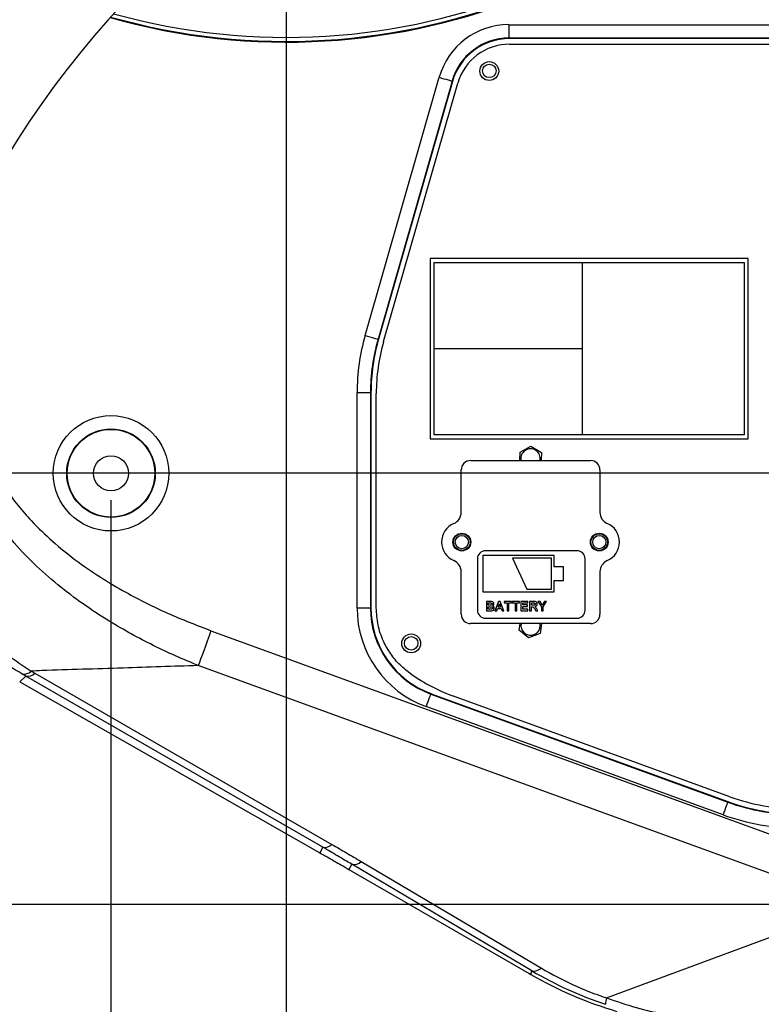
# Model space of a CAD drawing. Extents: x 0 to 4205, y 0 to 2970.
# Tile 4 of 67: x 486 to 761, y 989 to 1355. Entities that reach past the tile are written whole.
import ezdxf

# ---------------------------------------------------------------- set-up
doc = ezdxf.new("R2010")
doc.units = 0
doc.header["$LTSCALE"] = 5
doc.layers.get('0').update_dxf_attribs({"linetype": 'CONTINUOUS'})
doc.styles.add('SLDTEXTSTYLE0', font='TXT', dxfattribs={"width": 0.605})
doc.dimstyles.new('SLDDIMSTYLE0', dxfattribs={"dimtxt": 25, "dimasz": 25, "dimexe": 0, "dimexo": 0.0625, "dimgap": 6.25, "dimtad": 1, "dimdec": 1, "dimrnd": 1e-09, "dimzin": 12, "dimtxsty": 'SLDTEXTSTYLE0', "dimsah": 1, "dimcen": 0.09, "dimazin": 3, "dimtfac": 1, "dimtofl": 0, "dimtmove": 0, "dimatfit": 3, "dimtolj": 1, "dimtzin": 12})
doc.dimstyles.new('SLDDIMSTYLE1', dxfattribs={"dimtxt": 25, "dimasz": 25, "dimexe": 0, "dimexo": 0.0625, "dimgap": 6.25, "dimtad": 1, "dimdec": 1, "dimrnd": 1e-09, "dimzin": 12, "dimtxsty": 'SLDTEXTSTYLE0', "dimsah": 1, "dimcen": 0.09, "dimazin": 3, "dimtfac": 1, "dimtmove": 0, "dimatfit": 3, "dimtolj": 1, "dimtzin": 12})

# ---------------------------------------------------------------- blocks, each defined once
blk = doc.blocks.new('_D')
at = {"color": 7, "linetype": 'CONTINUOUS'}
for p, q in [((519.74, 1176.46), (519.74, 634.76)), ((909.74, 1176.46), (909.74, 634.76)), ((519.74, 642.26), (909.74, 642.26))]:
    blk.add_line(p, q, dxfattribs=at)
for points in [[(519.74, 642.26), (544.74, 638.51), (544.74, 646.01)], [(909.74, 642.26), (884.74, 646.01), (884.74, 638.51)]]:
    blk.add_solid(points, dxfattribs=at)
at = {"color": 7, "linetype": 'CONTINUOUS', "insert": (686.09, 674.48), "char_height": 25, "attachment_point": 1, "style": 'SLDTEXTSTYLE0'}
blk.add_mtext('390', dxfattribs=at)
blk = doc.blocks.new('_D_1')
at = {"color": 7, "linetype": 'CONTINUOUS'}
for p, q in [((509.74, 1186.46), (346.71, 1186.46)), ((354.21, 1186.46), (354.21, 1026.46)), ((899.74, 1026.46), (346.71, 1026.46))]:
    blk.add_line(p, q, dxfattribs=at)
for points in [[(354.21, 1186.46), (350.46, 1161.46), (357.96, 1161.46)], [(354.21, 1026.46), (357.96, 1051.46), (350.46, 1051.46)]]:
    blk.add_solid(points, dxfattribs=at)
at = {"color": 7, "linetype": 'CONTINUOUS', "insert": (321.99, 1077.81), "char_height": 25, "attachment_point": 1, "rotation": 90, "style": 'SLDTEXTSTYLE0'}
blk.add_mtext('160', dxfattribs=at)
blk = doc.blocks.new('_D_3')
at = {"color": 7, "linetype": 'CONTINUOUS'}
for p, q in [((584.74, 1576.46), (584.74, 708.8)), ((519.74, 1176.46), (519.74, 708.8)), ((519.74, 716.3), (469.74, 716.3)), ((584.74, 716.3), (519.74, 716.3)), ((584.74, 716.3), (634.74, 716.3))]:
    blk.add_line(p, q, dxfattribs=at)
for points in [[(519.74, 716.3), (494.74, 720.05), (494.74, 712.55)], [(584.74, 716.3), (609.74, 712.55), (609.74, 720.05)]]:
    blk.add_solid(points, dxfattribs=at)
at = {"color": 7, "linetype": 'CONTINUOUS', "insert": (533.14, 748.53), "char_height": 25, "attachment_point": 1, "style": 'SLDTEXTSTYLE0'}
blk.add_mtext('65', dxfattribs=at)
blk = doc.blocks.new('_D_5')
at = {"color": 7, "linetype": 'CONTINUOUS'}
for p, q in [((574.74, 1586.46), (346.71, 1586.46)), ((354.21, 1586.46), (354.21, 1186.46)), ((899.74, 1186.46), (346.71, 1186.46))]:
    blk.add_line(p, q, dxfattribs=at)
for points in [[(354.21, 1586.46), (350.46, 1561.46), (357.96, 1561.46)], [(354.21, 1186.46), (357.96, 1211.46), (350.46, 1211.46)]]:
    blk.add_solid(points, dxfattribs=at)
at = {"color": 7, "linetype": 'CONTINUOUS', "insert": (321.99, 1357.81), "char_height": 25, "attachment_point": 1, "rotation": 90, "style": 'SLDTEXTSTYLE0'}
blk.add_mtext('400', dxfattribs=at)

msp = doc.modelspace()

# ---------------------------------------------------------------- linework, layer by layer
at = {"color": 8, "linetype": 'CONTINUOUS'}
for p, q in [((667.45, 1352.92), (667.45, 1347.93)), ((667.45, 1352.92), (801.64, 1352.92)), ((667.45, 1347.93), (667.57, 1347.76)), ((801.64, 1347.93), (667.45, 1347.93)), ((614.05, 1237.58), (641.53, 1333.39)), ((646.33, 1332.02), (618.85, 1236.2)), ((646.46, 1331.85), (646.33, 1332.02)), ((639.7, 1232.67), (639.7, 1264.67)), ((639.7, 1264.67), (694.7, 1264.67)), ((694.7, 1264.67), (754.7, 1264.67)), ((694.7, 1232.67), (694.7, 1264.67)), ((754.7, 1264.67), (754.7, 1200.67)), ((618.85, 1236.2), (619.02, 1236.18)), ((639.7, 1200.67), (639.7, 1232.67)), ((694.7, 1232.67), (639.7, 1232.67)), ((694.7, 1200.67), (694.7, 1232.67)), ((611.07, 1216.38), (616.07, 1216.38)), ((611.07, 1136.44), (611.07, 1216.38)), ((616.07, 1216.38), (616.07, 1136.44)), ((616.24, 1216.36), (616.07, 1216.38)), ((694.7, 1200.67), (639.7, 1200.67)), ((754.7, 1200.67), (694.7, 1200.67)), ((616.07, 1136.44), (611.07, 1136.44)), ((616.07, 1136.44), (616.24, 1136.56)), ((556.85, 1128.03), (801.23, 1039.08)), ((796.53, 1026.16), (552.15, 1115.11)), ((488.14, 1111.14), (485.86, 1109.1)), ((488.14, 1111.14), (486.65, 1112.01)), ((598.4, 1047.65), (488.14, 1111.14)), ((490.14, 1113), (491.47, 1112.23)), ((491.47, 1112.23), (601.73, 1048.73)), ((638.58, 1104.66), (638.41, 1104.54)), ((638.41, 1104.54), (748.62, 1064.43)), ((746.91, 1059.73), (636.7, 1099.85)), ((748.62, 1064.43), (748.65, 1064.6)), ((598.4, 1047.65), (597.25, 1045.62)), ((609.14, 1041.37), (608.03, 1039.44)), ((675.96, 1001.82), (609.14, 1041.37)), ((612.64, 1042.36), (679.46, 1002.81)), ((703.65, 991.77), (796.53, 1026.16)), ((675.59, 1000.43), (675.96, 1001.82))]:
    msp.add_line(p, q, dxfattribs=at)
at = {"color": 7, "linetype": 'CONTINUOUS'}
for p, q in [((801.5, 1347.76), (667.57, 1347.76)), ((667.67, 1345.68), (801.67, 1345.68)), ((646.46, 1331.85), (619.02, 1236.18)), ((620.92, 1235.32), (648.48, 1331.23)), ((638.2, 1266.17), (638.2, 1199.17)), ((756.2, 1266.17), (638.2, 1266.17)), ((756.2, 1199.17), (756.2, 1266.17)), ((616.24, 1216.36), (616.24, 1136.56)), ((618.2, 1136.54), (618.2, 1216.01)), ((638.2, 1199.17), (756.2, 1199.17)), ((671.56, 1194.29), (675.56, 1196.48)), ((675.56, 1196.48), (679.46, 1194.11)), ((653.21, 1191.17), (697.71, 1191.17)), ((671.49, 1191.17), (671.56, 1194.29)), ((679.46, 1194.11), (679.39, 1191.17)), ((649.71, 1171.94), (649.71, 1187.67)), ((701.21, 1187.67), (701.21, 1171.94)), ((655.71, 1154.67), (655.71, 1135.67)), ((657.71, 1155.92), (657.71, 1142.42)), ((684.21, 1155.92), (657.71, 1155.92)), ((692.71, 1157.67), (658.71, 1157.67)), ((668.71, 1154.92), (674.07, 1143.42)), ((683.21, 1154.92), (668.71, 1154.92)), ((683.21, 1143.42), (683.21, 1154.92)), ((684.21, 1151.67), (684.21, 1155.92)), ((695.71, 1135.67), (695.71, 1154.67)), ((687.71, 1151.67), (684.21, 1151.67)), ((687.71, 1146.67), (687.71, 1151.67)), ((649.71, 1134.17), (649.71, 1149.9)), ((701.21, 1149.9), (701.21, 1134.17)), ((684.21, 1146.67), (687.71, 1146.67)), ((684.21, 1142.42), (684.21, 1146.67)), ((657.71, 1142.42), (684.21, 1142.42)), ((674.07, 1143.42), (683.21, 1143.42)), ((660.48, 1138.92), (659.07, 1138.92)), ((659.07, 1138.92), (659.07, 1135.42)), ((659.74, 1137.53), (659.74, 1138.34)), ((659.74, 1138.34), (660.17, 1138.34)), ((660.23, 1137.53), (659.74, 1137.53)), ((659.74, 1136.94), (660.34, 1136.94)), ((659.74, 1136), (659.74, 1136.94)), ((663.53, 1138.92), (662.21, 1135.42)), ((663.43, 1136.81), (663.89, 1138.07)), ((664.35, 1136.81), (663.43, 1136.81)), ((664.24, 1138.92), (663.53, 1138.92)), ((663.89, 1138.07), (664.35, 1136.81)), ((665.57, 1135.42), (664.24, 1138.92)), ((668.44, 1138.92), (665.71, 1138.92)), ((665.71, 1138.92), (665.71, 1138.34)), ((665.71, 1138.34), (666.74, 1138.34)), ((666.74, 1138.34), (666.74, 1135.42)), ((667.41, 1138.34), (668.44, 1138.34)), ((667.41, 1135.42), (667.41, 1138.34)), ((668.44, 1138.34), (668.44, 1138.92)), ((671.41, 1138.92), (668.67, 1138.92)), ((668.67, 1138.92), (668.67, 1138.34)), ((668.67, 1138.34), (669.7, 1138.34)), ((669.7, 1138.34), (669.7, 1135.42)), ((670.37, 1138.34), (671.41, 1138.34)), ((670.37, 1135.42), (670.37, 1138.34)), ((671.41, 1138.34), (671.41, 1138.92)), ((674.46, 1138.92), (671.85, 1138.92)), ((671.85, 1138.92), (671.85, 1135.42)), ((672.53, 1137.57), (672.53, 1138.34)), ((672.53, 1138.34), (674.46, 1138.34)), ((674.32, 1137.57), (672.53, 1137.57)), ((672.53, 1136.99), (674.32, 1136.99)), ((672.53, 1136), (672.53, 1136.99)), ((674.32, 1136.99), (674.32, 1137.57)), ((674.46, 1138.34), (674.46, 1138.92)), ((676.55, 1138.92), (675.09, 1138.92)), ((675.09, 1138.92), (675.09, 1135.42)), ((675.76, 1138.34), (676.33, 1138.34)), ((675.76, 1137.48), (675.76, 1138.34)), ((676.3, 1137.48), (675.76, 1137.48)), ((675.76, 1135.42), (675.76, 1136.9)), ((675.76, 1136.9), (675.91, 1136.9)), ((678.99, 1138.92), (678.2, 1138.92)), ((678.2, 1138.92), (679.48, 1136.89)), ((679.82, 1137.48), (678.99, 1138.92)), ((679.48, 1136.89), (679.48, 1135.42)), ((680.65, 1138.92), (679.82, 1137.48)), ((680.16, 1136.89), (681.43, 1138.92)), ((680.16, 1135.42), (680.16, 1136.89)), ((681.43, 1138.92), (680.65, 1138.92)), ((659.07, 1135.42), (660.25, 1135.42)), ((660.43, 1136), (659.74, 1136)), ((662.21, 1135.42), (662.93, 1135.42)), ((662.93, 1135.42), (663.22, 1136.23)), ((663.22, 1136.23), (664.56, 1136.23)), ((664.56, 1136.23), (664.86, 1135.42)), ((664.86, 1135.42), (665.57, 1135.42)), ((666.74, 1135.42), (667.41, 1135.42)), ((669.7, 1135.42), (670.37, 1135.42)), ((671.85, 1135.42), (674.5, 1135.42)), ((674.5, 1136), (672.53, 1136)), ((674.5, 1135.42), (674.5, 1136)), ((675.09, 1135.42), (675.76, 1135.42)), ((676.9, 1136.21), (677.39, 1135.42)), ((677.39, 1135.42), (678.18, 1135.42)), ((678.18, 1135.42), (677.76, 1136.11)), ((679.48, 1135.42), (680.16, 1135.42)), ((697.71, 1130.67), (653.21, 1130.67)), ((658.71, 1132.67), (692.71, 1132.67)), ((671.2, 1128.29), (671.58, 1130.67)), ((679.06, 1129.92), (678.98, 1130.67)), ((679.58, 1130.67), (679, 1127.05)), ((674.74, 1125.41), (671.2, 1128.29)), ((679, 1127.05), (674.74, 1125.41)), ((485.86, 1109.1), (486.79, 1108.57)), ((486.79, 1108.57), (597.25, 1045.62)), ((638.58, 1104.66), (748.65, 1064.6)), ((749.4, 1066.44), (646.92, 1103.74)), ((608.03, 1039.44), (674.96, 1000.79)), ((674.96, 1000.79), (675.59, 1000.43))]:
    msp.add_line(p, q, dxfattribs=at)
at = {"color": 8, "linetype": 'CONTINUOUS', "flags": 128}
for points in [[(641.53, 1333.39), (642.43, 1333.13), (643.31, 1332.88), (644.12, 1332.65), (644.84, 1332.44), (645.43, 1332.27), (645.89, 1332.14), (646.19, 1332.05), (646.33, 1332.02)], [(614.05, 1237.58), (614.96, 1237.32), (615.83, 1237.07), (616.64, 1236.84), (617.36, 1236.63), (617.96, 1236.46), (618.42, 1236.33), (618.72, 1236.24), (618.85, 1236.2)], [(556.85, 1128.03), (556.15, 1126.09), (555.45, 1124.19), (554.78, 1122.35), (554.15, 1120.6), (553.56, 1118.98), (553.02, 1117.51), (552.55, 1116.21), (552.15, 1115.11)], [(638.41, 1104.54), (638.36, 1104.41), (638.25, 1104.11), (638.09, 1103.67), (637.88, 1103.08), (637.62, 1102.38), (637.33, 1101.59), (637.02, 1100.73), (636.7, 1099.85)], [(748.62, 1064.43), (748.57, 1064.3), (748.46, 1064), (748.3, 1063.55), (748.09, 1062.97), (747.83, 1062.27), (747.54, 1061.48), (747.23, 1060.62), (746.91, 1059.73)]]:
    msp.add_lwpolyline(points, dxfattribs=at)
at = {"color": 7, "linetype": 'CONTINUOUS'}
for centre, radius in [((660.14, 1335.71), 3.5), ((660.14, 1335.76), 2.5), ((519.74, 1186.46), 16.26), ((519.74, 1186.46), 6.5), ((649.96, 1160.92), 3.3), ((649.96, 1160.92), 3.1), ((649.96, 1160.92), 2.45), ((700.96, 1160.92), 3.3), ((700.96, 1160.92), 3.1), ((700.96, 1160.92), 2.45), ((631.17, 1123.33), 3.5), ((631.14, 1123.36), 2.5)]:
    msp.add_circle(centre, radius, dxfattribs=at)
at = {"color": 8, "linetype": 'CONTINUOUS'}
for radius in [21.43, 16.43]:
    msp.add_circle((519.74, 1186.46), radius, dxfattribs=at)
at = {"color": 7, "linetype": 'CONTINUOUS'}
for centre, radius, start, end in [((770.76, 1129.92), 337.75, 0, 175.4304), ((584.79, 1586.3), 239.84, 254.1839, 330.156), ((584.76, 1586.34), 239.78, 254.2024, 330.1403), ((584.79, 1586.31), 239.59, 254.2139, 330.1262), ((667.57, 1325.8), 21.96, 89.989, 164.0111), ((667.67, 1325.72), 19.97, 89.9887, 163.9779), ((688.14, 1216.36), 71.9, 163.9998, 180.0001), ((688.1, 1216.01), 69.9, 163.9665, 180.0001), ((675.46, 1191.92), 3.6, 347.9752, 192.0248), ((653.21, 1187.67), 3.5, 90.0005, 179.999), ((697.71, 1187.67), 3.5, 0.0002, 89.9998), ((645.21, 1171.94), 4.5, 293.3173, 0.0007), ((705.71, 1171.94), 4.5, 180.0002, 246.6823), ((649.96, 1160.92), 7.5, 113.318, 246.682), ((700.96, 1160.92), 7.5, 293.318, 66.682), ((658.71, 1154.67), 3, 89.998, 180.0014), ((692.71, 1154.67), 3, 359.9996, 90.001), ((645.21, 1149.9), 4.5, 359.9993, 66.6827), ((705.71, 1149.9), 4.5, 113.3177, 179.9998), ((650.18, 1136.56), 33.94, 179.9901, 250.01), ((653.21, 1134.17), 3.5, 179.9994, 270.0011), ((658.71, 1135.67), 3, 179.9994, 270), ((692.71, 1135.67), 3, 270.001, 359.9996), ((697.71, 1134.17), 3.5, 269.9985, 0.0015), ((770.76, 1129.92), 337.75, 250.2449, 360), ((675.46, 1129.92), 3.6, 167.9754, 359.9999), ((670.85, 1169.48), 69.96, 235.4652, 250), ((774.94, 1136.85), 76.89, 249.9996, 270.0004), ((775.04, 1136.87), 74.95, 249.9998, 270.0002), ((750.19, 1130.38), 149.84, 240.1409, 253.4219)]:
    msp.add_arc(centre, radius, start, end, dxfattribs=at)
at = {"color": 8, "linetype": 'CONTINUOUS'}
for centre, radius, start, end in [((584.79, 1586.3), 238.1, 254.39, 329.9499), ((667.44, 1325.97), 26.96, 89.9883, 164.0117), ((667.43, 1325.98), 21.95, 89.9567, 164.0433), ((687.97, 1216.38), 76.89, 163.9999, 180.0001), ((687.95, 1216.39), 71.89, 163.9984, 180.0015), ((650.01, 1136.44), 38.94, 179.99, 250.01), ((650, 1136.43), 33.93, 179.9709, 250.0292), ((487.42, 1115.92), 3.98, 258.7316, 312.9318), ((488.75, 1114.94), 3.85, 260.8767, 315.076), ((774.91, 1136.67), 76.88, 249.9979, 270.0021), ((774.91, 1136.68), 81.89, 249.9997, 270.0003), ((599.01, 1051.45), 3.85, 260.8767, 315.0769), ((609.93, 1045.28), 3.99, 258.6417, 312.8638), ((676.75, 1005.73), 3.99, 258.6416, 312.8637), ((748.25, 1124.27), 142.19, 239.4438, 251.5478), ((743.26, 1110.55), 125.21, 239.369, 251.5584), ((710.62, 989.37), 7.37, 160.9717, 179.8298)]:
    msp.add_arc(centre, radius, start, end, dxfattribs=at)
for points, knots in [([(473.57, 1194), (474.58, 1191.72), (476.59, 1187.18), (480.52, 1180.72), (485.04, 1174.57), (490.83, 1167.95), (497.92, 1161.12), (506.47, 1154.21), (515.6, 1147.91), (524.48, 1142.63), (532.88, 1138.22), (543.33, 1133.24), (551.44, 1130.12), (556.85, 1128.03)], [0, 0, 0, 0, 0.068221, 0.13646, 0.207213, 0.277991, 0.377708, 0.477464, 0.5798, 0.682156, 0.761364, 0.840577, 1, 1, 1, 1]), ([(552.15, 1115.11), (549.33, 1116.28), (543.68, 1118.62), (535.37, 1122.54), (527.2, 1126.8), (518.48, 1131.85), (509.34, 1137.83), (499.86, 1145), (490.9, 1152.93), (483.46, 1160.8), (477.48, 1168.29), (472.72, 1175.26), (468.5, 1182.66), (466.3, 1187.95), (465.2, 1190.6)], [0, 0, 0, 0, 0.077481, 0.154963, 0.232972, 0.310982, 0.410501, 0.510015, 0.611888, 0.713742, 0.784288, 0.854833, 0.927421, 1, 1, 1, 1]), ([(435.49, 1170.8), (437.3, 1167.7), (441.32, 1160.87), (448.51, 1150.96), (456.38, 1141.52), (464.43, 1133.19), (472.54, 1125.85), (481.06, 1119.04), (487.12, 1115.01), (490.14, 1113)], [0, 0, 0, 0, 0.133951, 0.295888, 0.456573, 0.593026, 0.72813, 0.864835, 1, 1, 1, 1]), ([(486.65, 1112.01), (483.59, 1113.9), (477.46, 1117.67), (468.68, 1124.17), (460.21, 1131.3), (451.89, 1139.35), (443.94, 1148.34), (438.03, 1155.79), (435.14, 1160.32), (434.47, 1161.37)], [0, 0, 0, 0, 0.1486, 0.298189, 0.452015, 0.606816, 0.777356, 0.948676, 1, 1, 1, 1]), ([(552.15, 1115.11), (542.84, 1114.79), (528.51, 1114.29), (509.16, 1113.68), (497.8, 1113.42), (491.46, 1113.07), (490.14, 1113)], [0, 0, 0, 0, 0.450291, 0.693299, 0.935923, 1, 1, 1, 1]), ([(601.73, 1048.73), (602.64, 1048.2), (604.47, 1047.15), (608.11, 1045.03), (610.83, 1043.43), (612.64, 1042.36)], [0, 0, 0, 0, 0.250527, 0.500701, 1, 1, 1, 1]), ([(609.14, 1041.37), (609.14, 1041.37), (607.29, 1042.3), (604.7, 1044.05), (601.08, 1046.06), (599.33, 1047.18), (598.4, 1047.65), (598.4, 1047.65)], [0, 0, 0, 0, 0.000005, 0.499526, 0.749695, 0.999995, 1, 1, 1, 1]), ([(703.65, 991.77), (707.3, 990.52), (714.59, 988.01), (724.7, 985.65), (733.74, 984.16), (741.64, 983.3), (746.92, 983.11), (749.54, 983.02)], [0, 0, 0, 0, 0.246411, 0.492756, 0.662494, 0.83195, 1, 1, 1, 1])]:
    msp.add_open_spline(points, degree=3, knots=knots, dxfattribs=at)
at = {"color": 7, "linetype": 'CONTINUOUS'}
for points, knots in [([(631.19, 1111.85), (629.75, 1112.95), (626.88, 1115.16), (623.41, 1119.38), (620.58, 1124.37), (618.59, 1130.17), (618.33, 1134.42), (618.2, 1136.54)], [0, 0, 0, 0, 0.187338, 0.373466, 0.560608, 0.780381, 1, 1, 1, 1]), ([(660.17, 1138.34), (660.28, 1138.34), (660.5, 1138.34), (660.71, 1138.33), (660.8, 1138.32)], [0, 0, 0, 0, 0.560079, 1, 1, 1, 1]), ([(660.77, 1137.54), (660.66, 1137.54), (660.49, 1137.53), (660.31, 1137.53), (660.23, 1137.53)], [0, 0, 0, 0, 0.559964, 1, 1, 1, 1]), ([(660.34, 1136.94), (660.55, 1136.95), (660.81, 1136.96), (661.1, 1136.86), (661.22, 1136.76), (661.3, 1136.62), (661.31, 1136.52), (661.31, 1136.46)], [0, 0, 0, 0, 0.500586, 0.62556, 0.750274, 0.875076, 1, 1, 1, 1]), ([(661.85, 1138.04), (661.84, 1138.12), (661.83, 1138.27), (661.7, 1138.55), (661.28, 1138.94), (660.8, 1138.93), (660.48, 1138.92)], [0, 0, 0, 0, 0.125729, 0.251351, 0.500653, 1, 1, 1, 1]), ([(661.18, 1137.94), (661.17, 1137.88), (661.16, 1137.76), (661.01, 1137.59), (660.86, 1137.56), (660.77, 1137.54)], [0, 0, 0, 0, 0.280578, 0.560579, 1, 1, 1, 1]), ([(660.8, 1138.32), (660.86, 1138.31), (660.97, 1138.3), (661.1, 1138.2), (661.17, 1138.07), (661.17, 1137.98), (661.18, 1137.94)], [0, 0, 0, 0, 0.280632, 0.559744, 0.779774, 1, 1, 1, 1]), ([(661.31, 1136.46), (661.31, 1136.4), (661.3, 1136.29), (661.2, 1136.14), (661.07, 1136.06), (660.98, 1136.04), (660.94, 1136.02)], [0, 0, 0, 0, 0.280064, 0.559213, 0.779534, 1, 1, 1, 1]), ([(661.1, 1135.44), (661.23, 1135.47), (661.51, 1135.52), (661.79, 1135.8), (661.95, 1136.11), (661.97, 1136.33), (661.98, 1136.43)], [0, 0, 0, 0, 0.279889, 0.559106, 0.779636, 1, 1, 1, 1]), ([(661.37, 1137.28), (661.45, 1137.32), (661.6, 1137.41), (661.8, 1137.67), (661.83, 1137.9), (661.85, 1138.04)], [0, 0, 0, 0, 0.280687, 0.561525, 1, 1, 1, 1]), ([(661.98, 1136.43), (661.97, 1136.54), (661.96, 1136.75), (661.81, 1137.01), (661.6, 1137.19), (661.45, 1137.25), (661.37, 1137.28)], [0, 0, 0, 0, 0.2800158, 0.5596371, 0.7797124, 1, 1, 1, 1]), ([(675.91, 1136.9), (676.03, 1136.9), (676.28, 1136.91), (676.63, 1136.62), (676.79, 1136.37), (676.9, 1136.21)], [0, 0, 0, 0, 0.280657, 0.557983, 1, 1, 1, 1]), ([(677.24, 1137.92), (677.24, 1137.87), (677.23, 1137.77), (677.15, 1137.64), (677.03, 1137.54), (676.75, 1137.47), (676.5, 1137.48), (676.3, 1137.48)], [0, 0, 0, 0, 0.125005, 0.249625, 0.374284, 0.499097, 1, 1, 1, 1]), ([(676.33, 1138.34), (676.43, 1138.34), (676.61, 1138.34), (676.79, 1138.33), (676.87, 1138.32)], [0, 0, 0, 0, 0.5600801, 1, 1, 1, 1]), ([(677.91, 1137.95), (677.89, 1138.11), (677.86, 1138.35), (677.68, 1138.62), (677.44, 1138.83), (677.03, 1138.91), (676.71, 1138.92), (676.55, 1138.92)], [0, 0, 0, 0, 0.248947, 0.374241, 0.499462, 0.748855, 1, 1, 1, 1]), ([(676.87, 1138.32), (676.92, 1138.31), (677.03, 1138.29), (677.16, 1138.19), (677.23, 1138.05), (677.24, 1137.96), (677.24, 1137.92)], [0, 0, 0, 0, 0.280353, 0.559582, 0.779501, 1, 1, 1, 1]), ([(677.03, 1136.99), (677.17, 1137.01), (677.43, 1137.07), (677.73, 1137.32), (677.89, 1137.63), (677.91, 1137.84), (677.91, 1137.95)], [0, 0, 0, 0, 0.280476, 0.559403, 0.779454, 1, 1, 1, 1]), ([(677.76, 1136.11), (677.69, 1136.22), (677.58, 1136.41), (677.42, 1136.66), (677.24, 1136.84), (677.1, 1136.94), (677.03, 1136.99)], [0, 0, 0, 0, 0.340146, 0.560175, 0.780034, 1, 1, 1, 1]), ([(660.25, 1135.42), (660.41, 1135.42), (660.69, 1135.42), (660.97, 1135.44), (661.1, 1135.44)], [0, 0, 0, 0, 0.5600394, 1, 1, 1, 1]), ([(660.94, 1136.02), (660.84, 1136.02), (660.67, 1136), (660.5, 1136), (660.43, 1136)], [0, 0, 0, 0, 0.559779, 1, 1, 1, 1]), ([(597.25, 1045.62), (599.03, 1044.6), (602.63, 1042.55), (606.22, 1040.48), (608.03, 1039.44)], [0, 0, 0, 0, 0.4949845, 1, 1, 1, 1])]:
    msp.add_open_spline(points, degree=3, knots=knots, dxfattribs=at)

# ---------------------------------------------------------------- dimensions: what is measured, and where the dimension line sits
for base, p1, p2, picture, middle in [((354.21, 1186.46), (584.74, 1586.46), (909.74, 1186.46), '_D_5', (354.21, 1386.46)), ((354.21, 1026.46), (519.74, 1186.46), (909.74, 1026.46), '_D_1', (354.21, 1106.46))]:
    dim = msp.add_linear_dim(base=base, p1=p1, p2=p2, angle=90, dimstyle='SLDDIMSTYLE0', dxfattribs=at)
    dim.commit()
    dim.dimension.update_dxf_attribs({"geometry": picture, "text_midpoint": middle, "dimtype": 160})
for base, p1, p2, dimstyle, picture, middle in [((519.74, 716.3), (584.74, 1586.46), (519.74, 1186.46), 'SLDDIMSTYLE1', '_D_3', (552.24, 716.3)), ((909.74, 642.26), (519.74, 1186.46), (909.74, 1186.46), 'SLDDIMSTYLE0', '_D', (714.74, 642.26))]:
    dim = msp.add_linear_dim(base=base, p1=p1, p2=p2, dimstyle=dimstyle, dxfattribs=at)
    dim.commit()
    dim.dimension.update_dxf_attribs({"geometry": picture, "text_midpoint": middle, "dimtype": 160})

doc.saveas('drawing.dxf')
